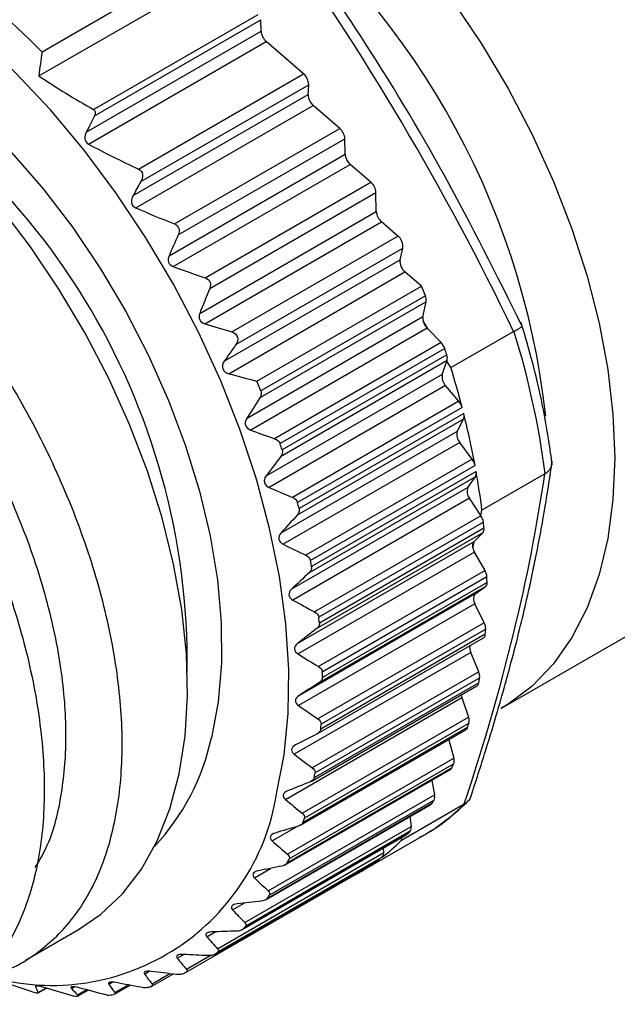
# Model space of a CAD drawing. Header units: millimetres. Extents: x 6 to 273, y 6 to 210.
# Tile 8 of 11: x 173 to 185, y 130 to 150. Entities that reach past the tile are written whole.
import ezdxf

# ---------------------------------------------------------------- set-up
doc = ezdxf.new("R2010")
doc.units = ezdxf.units.MM

msp = doc.modelspace()

# ---------------------------------------------------------------- linework, layer by layer
for p, q in [((176.615, 151.603), (173.15, 149.603)), ((173.081, 149.104), (176.746, 151.219)), ((174.235, 148.393), (177.702, 150.394)), ((174.256, 148.265), (177.756, 150.285)), ((177.76, 150.043), (177.756, 150.285)), ((174.081, 147.919), (177.76, 150.043)), ((174.126, 147.666), (177.868, 149.826)), ((178.655, 149.147), (177.868, 149.826)), ((175.18, 147.141), (178.655, 149.147)), ((175.231, 146.878), (178.762, 148.916)), ((178.75, 148.711), (178.762, 148.916)), ((175.065, 146.584), (178.75, 148.711)), ((175.122, 146.324), (178.857, 148.48)), ((179.417, 147.997), (178.857, 148.48)), ((175.936, 145.987), (179.417, 147.997)), ((176.015, 145.754), (179.524, 147.78)), ((179.53, 147.457), (179.524, 147.78)), ((175.823, 145.317), (179.53, 147.457)), ((175.91, 145.087), (179.637, 147.239)), ((180.071, 146.865), (179.637, 147.239)), ((176.583, 144.851), (180.071, 146.865)), ((176.68, 144.628), (180.179, 146.648)), ((180.186, 146.249), (180.179, 146.648)), ((176.469, 144.103), (180.186, 146.249)), ((176.574, 143.885), (180.293, 146.032)), ((180.641, 145.731), (180.293, 146.032)), ((177.144, 143.713), (180.641, 145.731)), ((177.229, 143.445), (180.745, 145.474)), ((180.686, 145.233), (180.745, 145.474)), ((176.985, 143.097), (180.686, 145.233)), ((177.079, 142.834), (180.789, 144.976)), ((181.136, 144.677), (180.789, 144.976)), ((177.671, 142.677), (181.136, 144.677)), ((181.218, 144.473), (177.754, 142.473)), ((181.235, 144.345), (177.733, 142.323)), ((181.168, 144.027), (181.235, 144.345)), ((181.168, 144.027), (177.454, 141.883)), ((181.274, 143.77), (181.17, 143.945)), ((181.254, 143.79), (177.541, 141.646)), ((181.274, 143.77), (181.254, 143.79)), ((181.549, 143.487), (181.274, 143.77)), ((181.753, 142.961), (183.076, 143.724)), ((181.549, 143.487), (178.046, 141.465)), ((181.625, 143.361), (178.16, 141.361)), ((181.668, 143.231), (178.203, 141.231)), ((181.674, 143.108), (178.171, 141.086)), ((181.574, 142.818), (181.671, 143.1)), ((181.671, 143.1), (181.674, 143.108)), ((181.753, 142.961), (181.671, 143.1)), ((181.574, 142.818), (177.861, 140.675)), ((181.643, 142.582), (177.93, 140.438)), ((181.924, 142.252), (181.643, 142.582)), ((181.924, 142.252), (178.422, 140.23)), ((181.992, 142.122), (178.528, 140.122)), ((182.025, 141.993), (178.561, 139.993)), ((182.02, 141.876), (178.518, 139.854)), ((181.89, 141.618), (182.02, 141.876)), ((181.89, 141.618), (178.177, 139.475)), ((181.941, 141.385), (178.228, 139.242)), ((182.205, 141.032), (181.941, 141.385)), ((182.205, 141.032), (178.703, 139.01)), ((182.265, 140.899), (178.8, 138.899)), ((182.288, 140.773), (178.823, 138.773)), ((182.822, 135.794), (191.721, 140.932)), ((182.272, 140.663), (178.769, 138.641)), ((182.112, 140.44), (182.272, 140.663)), ((183.732, 140.725), (182.41, 139.962)), ((182.112, 140.44), (178.399, 138.296)), ((182.145, 140.213), (178.431, 138.069)), ((182.383, 139.85), (182.145, 140.213)), ((182.383, 139.85), (182.41, 139.962)), ((182.389, 139.84), (178.887, 137.818)), ((182.44, 139.706), (178.975, 137.705)), ((182.389, 139.84), (182.383, 139.85)), ((182.452, 139.583), (178.987, 137.583)), ((182.238, 139.296), (178.525, 137.152)), ((182.426, 139.482), (178.923, 137.46)), ((182.216, 139.167), (182.251, 139.308)), ((182.238, 139.296), (182.251, 139.308)), ((182.251, 139.308), (182.426, 139.482)), ((182.251, 139.077), (178.538, 136.933)), ((182.474, 138.689), (182.251, 139.077)), ((182.474, 138.689), (178.971, 136.667)), ((182.514, 138.555), (179.049, 136.554)), ((182.479, 138.346), (178.977, 136.324)), ((182.516, 138.437), (179.051, 136.437)), ((182.266, 138.199), (182.479, 138.346)), ((182.266, 138.199), (178.553, 136.055)), ((182.26, 137.991), (178.547, 135.847)), ((182.458, 137.591), (182.26, 137.991)), ((182.458, 137.591), (178.955, 135.569)), ((182.488, 137.459), (179.023, 135.459)), ((178.941, 135.252), (182.439, 137.271)), ((182.48, 137.348), (179.015, 135.348)), ((182.172, 136.966), (178.458, 134.822)), ((182.342, 136.56), (182.172, 136.966)), ((182.342, 136.56), (178.839, 134.538)), ((182.362, 136.43), (178.897, 134.43)), ((178.815, 134.252), (182.304, 136.266)), ((182.343, 136.327), (178.878, 134.327)), ((178.272, 133.87), (181.986, 136.014)), ((181.986, 136.014), (182.127, 135.605)), ((178.625, 133.583), (182.127, 135.605)), ((182.107, 135.386), (178.643, 133.386)), ((182.137, 135.48), (178.672, 133.48)), ((178.591, 133.329), (182.072, 135.339)), ((181.709, 135.129), (181.816, 134.738)), ((178.314, 132.716), (181.816, 134.738)), ((181.776, 134.535), (178.311, 132.534)), ((181.815, 134.619), (178.35, 132.619)), ((178.27, 132.494), (181.746, 134.501)), ((181.351, 134.273), (181.412, 133.968)), ((177.91, 131.946), (181.412, 133.968)), ((177.857, 131.757), (181.328, 133.76)), ((181.351, 133.783), (177.886, 131.782)), ((181.4, 133.856), (177.935, 131.856)), ((180.716, 133.012), (182.038, 133.776)), ((180.894, 133.51), (180.92, 133.303)), ((177.417, 131.281), (180.92, 133.303)), ((177.992, 133.001), (178.507, 133.298)), ((177.355, 131.123), (180.823, 133.125)), ((180.839, 133.138), (177.374, 131.138)), ((180.896, 133.2), (177.431, 131.2)), ((179.824, 132.332), (181.154, 133.099)), ((180.716, 133.012), (180.731, 133.072)), ((176.841, 130.729), (180.344, 132.751)), ((180.31, 132.657), (176.845, 130.657)), ((180.344, 132.751), (180.34, 132.846)), ((176.772, 130.602), (180.238, 132.603)), ((180.244, 132.608), (176.779, 130.607)), ((180.238, 132.603), (180.244, 132.608)), ((176.185, 130.236), (179.65, 132.236)), ((177.619, 132.224), (177.961, 132.421)), ((177.159, 131.548), (177.403, 131.689)), ((172.798, 130.488), (173.916, 131.134)), ((176.616, 130.981), (176.797, 131.085)), ((175.996, 130.528), (176.133, 130.607)), ((176.188, 130.296), (176.688, 130.585)), ((175.307, 130.195), (175.408, 130.254)), ((175.462, 129.941), (175.904, 130.196)), ((175.466, 129.987), (175.842, 130.204)), ((174.555, 129.986), (174.626, 130.027)), ((174.678, 129.772), (175.004, 129.96)), ((174.681, 129.804), (174.965, 129.967)), ((173.015, 129.933), (173.04, 129.947)), ((173.065, 129.797), (173.241, 129.899)), ((173.068, 129.808), (173.231, 129.902)), ((173.767, 129.892), (173.827, 129.927)), ((173.894, 129.758), (174.08, 129.866)), ((173.898, 129.728), (174.12, 129.856))]:
    msp.add_line(p, q)
at = {"flags": 128}
for points in [[(168.163, 150.594), (168.897, 150.283), (169.636, 149.883), (170.375, 149.399), (171.105, 148.836), (171.819, 148.198), (172.51, 147.493), (173.171, 146.727), (173.796, 145.908), (174.378, 145.044), (174.911, 144.144), (175.391, 143.216), (175.813, 142.27), (176.172, 141.316), (176.464, 140.362), (176.688, 139.418), (176.84, 138.493), (176.919, 137.598), (176.924, 136.74), (176.856, 135.928), (176.715, 135.171)], [(178.088, 133.987), (178.245, 134.808), (178.329, 135.683), (178.341, 136.605), (178.279, 137.567), (178.145, 138.561), (177.939, 139.578), (177.663, 140.61), (177.319, 141.648), (176.911, 142.685), (176.442, 143.71), (175.915, 144.717), (175.334, 145.695), (174.706, 146.638), (174.034, 147.538), (173.325, 148.386), (172.585, 149.177), (171.818, 149.903), (171.033, 150.558)], [(181.789, 150.68), (182.398, 149.776), (182.958, 148.836), (183.464, 147.868), (183.913, 146.881), (184.3, 145.884), (184.622, 144.886), (184.875, 143.895), (185.057, 142.921), (185.167, 141.973), (185.204, 141.059), (185.167, 140.188), (185.057, 139.367), (184.875, 138.604), (184.622, 137.906), (184.3, 137.278), (183.913, 136.728), (183.464, 136.259), (182.958, 135.876), (182.804, 135.784)], [(173.916, 131.134), (174.382, 131.452), (174.842, 131.887), (175.241, 132.405), (175.575, 133.002), (175.841, 133.672), (176.037, 134.408), (176.161, 135.204), (176.211, 136.052), (176.187, 136.944), (176.09, 137.872), (175.92, 138.827), (175.678, 139.8), (175.368, 140.782), (174.992, 141.764), (174.553, 142.735), (174.056, 143.688), (173.505, 144.613), (172.906, 145.501), (172.265, 146.344), (171.586, 147.135), (170.877, 147.865), (170.145, 148.527)], [(181.972, 136.074), (181.977, 136.046), (181.986, 136.014)], [(180.839, 133.138), (180.831, 133.13), (180.823, 133.125)]]:
    msp.add_lwpolyline(points, dxfattribs=at)
for centre, radius, start, end in [((167.327, 140.129), 16.525, 6.2828, 53.5649), ((161.165, 137.937), 16.725, 44.2283, 54.2361), ((161.536, 136.734), 14.672, 359.2583, 63.7609), ((178.075, 150.064), 0.315, 183.6739, 228.9623), ((178.454, 148.914), 0.308, 0.3862, 49.3286), ((179.058, 148.713), 0.308, 180.3862, 229.3286), ((179.21, 147.76), 0.315, 3.6739, 48.9623), ((179.844, 147.477), 0.315, 183.6739, 228.9623), ((179.864, 146.628), 0.315, 3.6739, 48.9623), ((180.5, 146.269), 0.315, 183.6739, 228.9623), ((180.456, 145.508), 0.291, 353.3795, 50.4057), ((180.975, 145.2), 0.291, 173.3795, 230.4057), ((161.458, 136.607), 21.269, 21.7048, 22.2973), ((181.008, 144.38), 0.23, 351.1094, 23.7624), ((181.361, 143.992), 0.197, 169.6629, 193.7512), ((181.493, 144.02), 0.332, 193.1551, 223.9087), ((166.451, 138.516), 17.429, 7.2985, 17.4004), ((181.306, 143.254), 0.337, 18.5551, 43.7823), ((162.679, 137.052), 19.969, 18.0242, 18.4161), ((181.48, 143.16), 0.201, 344.8497, 20.6376), ((181.839, 142.768), 0.27, 169.1696, 223.4699), ((163.58, 137.331), 19.026, 14.5856, 17.2126), ((157.993, 134.607), 21.269, 21.7048, 22.2973), ((181.669, 142.035), 0.335, 15.0579, 40.3454), ((181.861, 141.942), 0.173, 337.7345, 17.3981), ((165.084, 137.711), 17.474, 10.5127, 14.1862), ((182.127, 141.548), 0.247, 163.429, 221.2699), ((159.214, 135.052), 19.969, 18.0242, 18.4161), ((181.944, 140.835), 0.327, 11.3388, 37.0628), ((182.145, 140.737), 0.147, 329.6272, 13.9548), ((166.743, 138.015), 15.787, 7.0842, 10.0592), ((182.316, 140.353), 0.221, 156.8742, 219.3092), ((160.746, 135.499), 18.372, 14.1586, 14.5729), ((182.13, 139.666), 0.312, 7.3361, 33.8915), ((167.928, 138.162), 14.594, 5.5877, 6.0707), ((182.33, 139.561), 0.124, 320.4278, 10.1674), ((182.35, 139.211), 0.141, 142.6182, 197.9978), ((182.529, 139.238), 0.32, 192.6869, 210.0571), ((162.531, 135.888), 16.545, 10.0394, 10.4836), ((182.223, 138.54), 0.291, 2.9756, 30.793), ((169.892, 138.281), 12.625, 0.712, 1.2439), ((182.412, 138.427), 0.105, 310.1295, 5.8184), ((182.399, 138.091), 0.171, 140.7731, 215.953), ((164.463, 136.162), 14.594, 5.5877, 6.0707), ((182.222, 137.467), 0.266, 358.1687, 27.7312), ((171.776, 138.227), 10.739, 355.3068, 355.8994), ((182.387, 137.348), 0.0926, 303.9755, 0.236), ((182.371, 137.062), 0.221, 168.2992, 205.7431), ((166.427, 136.28), 12.625, 0.712, 1.2439), ((182.125, 136.46), 0.238, 352.8096, 24.6694), ((173.482, 138.009), 9.019, 349.2553, 349.921), ((182.26, 136.337), 0.084, 302.1494, 353.4), ((181.933, 135.528), 0.209, 346.7747, 21.5663), ((168.312, 136.227), 10.739, 355.3068, 355.8994), ((182.031, 135.407), 0.0795, 301.582, 344.8637), ((174.931, 137.657), 7.527, 342.438, 343.189), ((171.988, 136.188), 4.835, 316.8698, 347.8534), ((181.645, 134.681), 0.181, 339.9262, 18.3681), ((181.708, 134.564), 0.074, 300.6631, 336.2724), ((176.071, 137.225), 6.307, 334.7535, 335.5985), ((170.017, 136.009), 9.019, 349.2553, 349.921), ((173.352, 134.754), 4.797, 252.8565, 350.8062), ((181.264, 133.928), 0.154, 332.1237, 14.9966), ((178.94, 136.925), 4.42, 300.0622, 314.6416), ((181.292, 133.822), 0.0711, 300.3645, 326.7104), ((176.885, 136.777), 5.377, 326.1558, 327.0956), ((171.466, 135.657), 7.527, 342.438, 343.189), ((180.792, 133.278), 0.13, 323.252, 11.3291), ((177.386, 136.391), 4.743, 316.7055, 317.7273), ((177.555, 136.22), 4.504, 307.7133, 314.5795), ((180.234, 132.738), 0.11, 313.2696, 7.1734), ((172.607, 135.224), 6.307, 334.7535, 335.5985), ((177.652, 136.094), 4.345, 297.3331, 306.6272), ((179.607, 132.305), 0.0814, 302.0598, 345.1841), ((173.421, 134.777), 5.377, 326.1558, 327.0956), ((173.922, 134.39), 4.743, 316.7055, 317.7273), ((174.154, 134.141), 4.402, 306.6147, 307.6886), ((174.186, 134.097), 4.348, 296.2456, 297.3285), ((174.001, 134.844), 5.121, 275.8207, 277.3518), ((174.105, 134.313), 4.579, 286.0361, 287.0822)]:
    msp.add_arc(centre, radius, start, end)
for points, knots in [([(183.251, 143.843), (182.721, 144.904), (181.682, 146.982), (179.966, 149.838), (178.744, 151.591), (178.173, 152.41)], [0, 0, 0, 0, 0.357211, 0.699815, 1, 1, 1, 1]), ([(171.937, 130.174), (172.033, 130.19), (172.479, 130.26), (173.142, 130.668), (173.88, 131.397), (174.423, 132.389), (174.756, 133.596), (174.874, 134.982), (174.764, 136.512), (174.436, 138.137), (173.889, 139.812), (173.146, 141.488), (172.218, 143.115), (171.137, 144.65), (169.926, 146.042), (168.623, 147.257), (167.259, 148.253), (165.875, 149.009), (164.506, 149.493), (163.191, 149.699), (161.961, 149.618), (160.872, 149.227), (160.178, 148.836), (159.907, 148.514), (159.892, 148.496)], [0, 0, 0, 0, 0.013519, 0.062697, 0.111874, 0.161052, 0.21023, 0.259408, 0.308585, 0.357763, 0.406941, 0.456119, 0.505296, 0.554474, 0.603652, 0.65283, 0.702007, 0.751185, 0.800363, 0.849541, 0.898719, 0.947896, 0.997074, 1, 1, 1, 1]), ([(159.031, 148.101), (159.281, 148.24), (159.866, 148.565), (160.955, 148.741), (162.227, 148.685), (163.576, 148.328), (164.958, 147.703), (166.336, 146.816), (167.673, 145.704), (168.931, 144.39), (170.08, 142.92), (171.083, 141.33), (171.92, 139.672), (172.56, 137.99), (172.997, 136.335), (173.209, 134.755), (173.202, 133.293), (172.97, 131.996), (172.524, 130.902), (171.921, 130.06), (171.393, 129.717), (171.149, 129.559)], [0, 0, 0, 0, 0.040251, 0.093994, 0.147736, 0.201479, 0.255222, 0.308964, 0.362707, 0.41645, 0.470193, 0.523935, 0.577678, 0.631421, 0.685164, 0.738906, 0.792649, 0.846392, 0.900135, 0.953877, 1, 1, 1, 1]), ([(173.007, 132.437), (173.099, 132.593), (173.359, 133.036), (173.587, 133.984), (173.688, 135.233), (173.581, 136.616), (173.271, 138.084), (172.771, 139.596), (172.086, 141.108), (171.241, 142.577), (170.253, 143.957), (169.152, 145.213), (167.965, 146.302), (166.726, 147.198), (165.466, 147.875), (164.231, 148.285), (163.403, 148.463), (163.024, 148.433), (163.013, 148.432)], [0, 0, 0, 0, 0.0372026, 0.1058331, 0.1744636, 0.243094, 0.3117245, 0.380355, 0.4489855, 0.517616, 0.5862465, 0.654877, 0.7235074, 0.7921379, 0.8607684, 0.9293989, 0.9980294, 1, 1, 1, 1]), ([(174.235, 148.393), (174.256, 148.381), (174.269, 148.358), (174.273, 148.311), (174.267, 148.286), (174.256, 148.265)], [0, 0, 0, 0, 0.5, 0.5, 1, 1, 1, 1]), ([(174.081, 147.919), (174.059, 147.876), (174.046, 147.828), (174.057, 147.733), (174.084, 147.688), (174.126, 147.666)], [0, 0, 0, 0, 0.5, 0.5, 1, 1, 1, 1]), ([(175.18, 147.141), (175.226, 147.12), (175.259, 147.075), (175.272, 146.973), (175.257, 146.922), (175.231, 146.878)], [0, 0, 0, 0, 0.5, 0.5, 1, 1, 1, 1]), ([(175.065, 146.584), (175.04, 146.54), (175.025, 146.489), (175.04, 146.388), (175.075, 146.344), (175.122, 146.324)], [0, 0, 0, 0, 0.5, 0.5, 1, 1, 1, 1]), ([(175.936, 145.987), (175.979, 145.97), (176.015, 145.934), (176.042, 145.845), (176.034, 145.797), (176.015, 145.754)], [0, 0, 0, 0, 0.5, 0.5, 1, 1, 1, 1]), ([(175.823, 145.317), (175.804, 145.274), (175.798, 145.225), (175.828, 145.137), (175.866, 145.103), (175.91, 145.087)], [0, 0, 0, 0, 0.5, 0.5, 1, 1, 1, 1]), ([(176.583, 144.851), (176.627, 144.836), (176.666, 144.805), (176.701, 144.72), (176.697, 144.671), (176.68, 144.628)], [0, 0, 0, 0, 0.5, 0.5, 1, 1, 1, 1]), ([(176.469, 144.103), (176.452, 144.06), (176.449, 144.011), (176.488, 143.928), (176.529, 143.898), (176.574, 143.885)], [0, 0, 0, 0, 0.5, 0.5, 1, 1, 1, 1]), ([(183.889, 140.914), (183.866, 141.083), (183.801, 141.574), (183.642, 142.402), (183.436, 143.237), (183.283, 143.745), (183.231, 143.918)], [0, 0, 0, 0, 0.173197, 0.501291, 0.829191, 1, 1, 1, 1]), ([(177.144, 143.713), (177.199, 143.697), (177.248, 143.657), (177.28, 143.548), (177.262, 143.49), (177.229, 143.445)], [0, 0, 0, 0, 0.5, 0.5, 1, 1, 1, 1]), ([(183.083, 143.728), (183.112, 143.743), (183.176, 143.774), (183.237, 143.813), (183.267, 143.84), (183.252, 143.843), (183.251, 143.843)], [0, 0, 0, 0, 0.2660186, 0.5858398, 0.9597478, 1, 1, 1, 1]), ([(176.985, 143.097), (176.953, 143.051), (176.936, 142.992), (176.963, 142.913), (176.98, 142.889), (177.025, 142.853), (177.051, 142.841), (177.079, 142.834)], [0, 0, 0, 0, 0.5, 0.5, 0.75, 0.75, 1, 1, 1, 1]), ([(177.754, 142.473), (177.76, 142.457), (177.763, 142.439), (177.764, 142.422), (177.764, 142.404), (177.761, 142.387), (177.755, 142.371), (177.75, 142.354), (177.742, 142.338), (177.733, 142.323)], [0, 0, 0, 0, 0.0000534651, 0.0000534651, 0.0000534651, 0.0001065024, 0.0001065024, 0.0001065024, 0.0001610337, 0.0001610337, 0.0001610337, 0.0001610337]), ([(177.454, 141.883), (177.428, 141.842), (177.417, 141.79), (177.45, 141.698), (177.493, 141.664), (177.541, 141.646)], [0, 0, 0, 0, 0.5, 0.5, 1, 1, 1, 1]), ([(178.203, 141.231), (178.208, 141.215), (178.21, 141.197), (178.209, 141.18), (178.208, 141.164), (178.204, 141.147), (178.197, 141.131), (178.191, 141.115), (178.182, 141.1), (178.171, 141.086)], [0, 0, 0, 0, 0.0000534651, 0.0000534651, 0.0000534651, 0.0001065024, 0.0001065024, 0.0001065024, 0.0001610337, 0.0001610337, 0.0001610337, 0.0001610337]), ([(182.155, 133.869), (182.26, 134.191), (182.455, 134.786), (182.699, 135.594), (182.888, 136.251), (183.029, 136.772), (183.164, 137.292), (183.32, 137.93), (183.509, 138.784), (183.713, 139.834), (183.827, 140.582), (183.889, 140.989)], [0, 0, 0, 0, 0.1287628, 0.238036, 0.3277597, 0.3978812, 0.4531306, 0.5440074, 0.6657128, 0.8178127, 1, 1, 1, 1]), ([(183.74, 140.73), (183.768, 140.752), (183.829, 140.799), (183.881, 140.888), (183.877, 140.951), (183.876, 140.981)], [0, 0, 0, 0, 0.3078158, 0.6660594, 1, 1, 1, 1]), ([(177.861, 140.675), (177.832, 140.636), (177.816, 140.586), (177.843, 140.495), (177.883, 140.458), (177.93, 140.438)], [0, 0, 0, 0, 0.5, 0.5, 1, 1, 1, 1]), ([(178.561, 139.993), (178.565, 139.977), (178.565, 139.96), (178.563, 139.943), (178.561, 139.927), (178.555, 139.911), (178.548, 139.897), (178.54, 139.881), (178.529, 139.867), (178.518, 139.854)], [0, 0, 0, 0, 0.0000534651, 0.0000534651, 0.0000534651, 0.0001065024, 0.0001065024, 0.0001065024, 0.0001610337, 0.0001610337, 0.0001610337, 0.0001610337]), ([(178.177, 139.475), (178.145, 139.439), (178.126, 139.392), (178.145, 139.301), (178.183, 139.264), (178.228, 139.242)], [0, 0, 0, 0, 0.5, 0.5, 1, 1, 1, 1]), ([(178.823, 138.773), (178.826, 138.757), (178.825, 138.74), (178.821, 138.725), (178.818, 138.709), (178.811, 138.694), (178.802, 138.68), (178.793, 138.666), (178.782, 138.653), (178.769, 138.641)], [0, 0, 0, 0, 0.0000534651, 0.0000534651, 0.0000534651, 0.0001065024, 0.0001065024, 0.0001065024, 0.0001610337, 0.0001610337, 0.0001610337, 0.0001610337]), ([(178.399, 138.296), (178.364, 138.264), (178.341, 138.219), (178.354, 138.131), (178.388, 138.093), (178.431, 138.069)], [0, 0, 0, 0, 0.5, 0.5, 1, 1, 1, 1]), ([(178.987, 137.583), (178.989, 137.568), (178.987, 137.552), (178.982, 137.537), (178.977, 137.522), (178.969, 137.508), (178.959, 137.496), (178.949, 137.483), (178.937, 137.471), (178.923, 137.46)], [0, 0, 0, 0, 0.0000534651, 0.0000534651, 0.0000534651, 0.0001065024, 0.0001065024, 0.0001065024, 0.0001610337, 0.0001610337, 0.0001610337, 0.0001610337]), ([(178.525, 137.152), (178.487, 137.123), (178.461, 137.082), (178.466, 136.998), (178.497, 136.959), (178.538, 136.933)], [0, 0, 0, 0, 0.5, 0.5, 1, 1, 1, 1]), ([(179.051, 136.437), (179.052, 136.423), (179.048, 136.408), (179.042, 136.394), (179.036, 136.38), (179.027, 136.367), (179.016, 136.356), (179.005, 136.344), (178.991, 136.334), (178.977, 136.324)], [0, 0, 0, 0, 0.0000534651, 0.0000534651, 0.0000534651, 0.0001065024, 0.0001065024, 0.0001065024, 0.0001610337, 0.0001610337, 0.0001610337, 0.0001610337]), ([(178.553, 136.055), (178.513, 136.03), (178.483, 135.993), (178.481, 135.912), (178.509, 135.874), (178.547, 135.847)], [0, 0, 0, 0, 0.5, 0.5, 1, 1, 1, 1]), ([(179.015, 135.348), (179.014, 135.334), (179.009, 135.32), (179.002, 135.308), (178.994, 135.295), (178.984, 135.284), (178.972, 135.273), (178.96, 135.263), (178.946, 135.254), (178.93, 135.246)], [0, 0, 0, 0, 0.0000534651, 0.0000534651, 0.0000534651, 0.0001065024, 0.0001065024, 0.0001065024, 0.0001610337, 0.0001610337, 0.0001610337, 0.0001610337]), ([(178.483, 135.018), (178.441, 134.996), (178.408, 134.963), (178.398, 134.887), (178.422, 134.849), (178.458, 134.822)], [0, 0, 0, 0, 0.5, 0.5, 1, 1, 1, 1]), ([(178.878, 134.327), (178.876, 134.314), (178.87, 134.302), (178.861, 134.29), (178.853, 134.279), (178.841, 134.269), (178.828, 134.26), (178.815, 134.251), (178.8, 134.243), (178.784, 134.237)], [0, 0, 0, 0, 0.0000534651, 0.0000534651, 0.0000534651, 0.0001065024, 0.0001065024, 0.0001065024, 0.0001610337, 0.0001610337, 0.0001610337, 0.0001610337]), ([(178.316, 134.05), (178.272, 134.033), (178.236, 134.004), (178.219, 133.934), (178.239, 133.897), (178.272, 133.87)], [0, 0, 0, 0, 0.5, 0.5, 1, 1, 1, 1]), ([(182.175, 133.935), (182.161, 133.902), (182.133, 133.839), (182.074, 133.799), (182.046, 133.78)], [0, 0, 0, 0, 0.522687, 1, 1, 1, 1]), ([(181.102, 133.081), (181.157, 133.108), (181.407, 133.234), (181.747, 133.491), (182.015, 133.741), (182.121, 133.839)], [0, 0, 0, 0, 0.144584, 0.661089, 1, 1, 1, 1]), ([(178.643, 133.386), (178.639, 133.374), (178.632, 133.363), (178.622, 133.353), (178.612, 133.343), (178.6, 133.334), (178.586, 133.327), (178.572, 133.319), (178.556, 133.313), (178.54, 133.308)], [0, 0, 0, 0, 0.0000534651, 0.0000534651, 0.0000534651, 0.0001065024, 0.0001065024, 0.0001065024, 0.0001610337, 0.0001610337, 0.0001610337, 0.0001610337]), ([(178.054, 133.164), (178.008, 133.151), (177.969, 133.126), (177.945, 133.063), (177.961, 133.028), (177.992, 133.001)], [0, 0, 0, 0, 0.5, 0.5, 1, 1, 1, 1]), ([(178.311, 132.534), (178.306, 132.524), (178.297, 132.514), (178.287, 132.506), (178.276, 132.497), (178.263, 132.49), (178.248, 132.484), (178.233, 132.478), (178.217, 132.473), (178.2, 132.47)], [0, 0, 0, 0, 0.0000534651, 0.0000534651, 0.0000534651, 0.0001065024, 0.0001065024, 0.0001065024, 0.0001610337, 0.0001610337, 0.0001610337, 0.0001610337]), ([(177.699, 132.368), (177.652, 132.359), (177.61, 132.339), (177.579, 132.283), (177.592, 132.25), (177.619, 132.224)], [0, 0, 0, 0, 0.5, 0.5, 1, 1, 1, 1]), ([(177.256, 131.672), (177.208, 131.667), (177.163, 131.652), (177.126, 131.604), (177.135, 131.574), (177.159, 131.548)], [0, 0, 0, 0, 0.5, 0.5, 1, 1, 1, 1]), ([(177.886, 131.782), (177.88, 131.773), (177.871, 131.765), (177.859, 131.758), (177.847, 131.751), (177.833, 131.745), (177.818, 131.741), (177.803, 131.736), (177.786, 131.733), (177.768, 131.731)], [0, 0, 0, 0, 0.0000534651, 0.0000534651, 0.0000534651, 0.0001065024, 0.0001065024, 0.0001065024, 0.0001610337, 0.0001610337, 0.0001610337, 0.0001610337]), ([(176.729, 131.083), (176.68, 131.082), (176.633, 131.072), (176.59, 131.032), (176.595, 131.005), (176.616, 130.981)], [0, 0, 0, 0, 0.5, 0.5, 1, 1, 1, 1]), ([(177.374, 131.138), (177.367, 131.13), (177.356, 131.123), (177.344, 131.118), (177.331, 131.112), (177.316, 131.108), (177.301, 131.105), (177.285, 131.102), (177.267, 131.101), (177.249, 131.1)], [0, 0, 0, 0, 0.0000534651, 0.0000534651, 0.0000534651, 0.0001065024, 0.0001065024, 0.0001065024, 0.0001610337, 0.0001610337, 0.0001610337, 0.0001610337]), ([(176.124, 130.608), (176.074, 130.61), (176.026, 130.605), (175.977, 130.574), (175.978, 130.551), (175.996, 130.528)], [0, 0, 0, 0, 0.5, 0.5, 1, 1, 1, 1]), ([(176.779, 130.607), (176.771, 130.601), (176.76, 130.596), (176.746, 130.592), (176.733, 130.589), (176.718, 130.586), (176.701, 130.585), (176.685, 130.583), (176.667, 130.583), (176.649, 130.584)], [0, 0, 0, 0, 0.0000534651, 0.0000534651, 0.0000534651, 0.0001065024, 0.0001065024, 0.0001065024, 0.0001610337, 0.0001610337, 0.0001610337, 0.0001610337]), ([(175.447, 130.251), (175.397, 130.257), (175.348, 130.257), (175.294, 130.235), (175.292, 130.215), (175.307, 130.195)], [0, 0, 0, 0, 0.5, 0.5, 1, 1, 1, 1]), ([(176.109, 130.198), (176.1, 130.193), (176.087, 130.19), (176.073, 130.187), (176.059, 130.185), (176.044, 130.184), (176.027, 130.185), (176.01, 130.185), (175.992, 130.186), (175.974, 130.188)], [0, 0, 0, 0, 0.0000534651, 0.0000534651, 0.0000534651, 0.0001065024, 0.0001065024, 0.0001065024, 0.0001610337, 0.0001610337, 0.0001610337, 0.0001610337]), ([(174.707, 130.017), (174.657, 130.027), (174.607, 130.031), (174.548, 130.019), (174.543, 130.003), (174.555, 129.986)], [0, 0, 0, 0, 0.5, 0.5, 1, 1, 1, 1]), ([(173.068, 129.808), (173.072, 129.798), (173.063, 129.792), (173.009, 129.798), (172.964, 129.81), (172.92, 129.825)], [0, 0, 0, 0, 0.5, 0.5, 1, 1, 1, 1]), ([(173.171, 129.92), (173.126, 129.934), (173.081, 129.945), (173.022, 129.95), (173.011, 129.943), (173.015, 129.933)], [0, 0, 0, 0, 0.5, 0.5, 1, 1, 1, 1]), ([(173.894, 129.758), (173.91, 129.741), (173.911, 129.726), (173.867, 129.722), (173.845, 129.724), (173.796, 129.733), (173.768, 129.74), (173.741, 129.748)], [0, 0, 0, 0, 0.5, 0.5, 0.75, 0.75, 1, 1, 1, 1]), ([(173.928, 129.907), (173.873, 129.922), (173.815, 129.932), (173.751, 129.925), (173.751, 129.91), (173.767, 129.892)], [0, 0, 0, 0, 0.5, 0.5, 1, 1, 1, 1]), ([(175.37, 129.912), (175.36, 129.91), (175.347, 129.908), (175.332, 129.907), (175.318, 129.907), (175.302, 129.908), (175.285, 129.909), (175.268, 129.911), (175.25, 129.914), (175.232, 129.917)], [0, 0, 0, 0, 0.0000534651, 0.0000534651, 0.0000534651, 0.0001065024, 0.0001065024, 0.0001065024, 0.0001610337, 0.0001610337, 0.0001610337, 0.0001610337])]:
    msp.add_open_spline(points, degree=3, knots=knots)
for points in [[(183.076, 143.724), (181.632, 146.728), (179.923, 149.611), (177.977, 152.325)], [(173.15, 149.603), (173.126, 149.437), (173.103, 149.27), (173.081, 149.104)], [(173.081, 149.104), (173.452, 148.854), (173.838, 148.618), (174.235, 148.393)], [(174.256, 148.265), (174.197, 148.15), (174.139, 148.034), (174.081, 147.919)], [(174.126, 147.666), (174.471, 147.482), (174.822, 147.308), (175.18, 147.141)], [(175.231, 146.878), (175.176, 146.78), (175.12, 146.682), (175.065, 146.584)], [(175.122, 146.324), (175.391, 146.207), (175.662, 146.096), (175.936, 145.987)], [(176.015, 145.754), (175.951, 145.608), (175.887, 145.463), (175.823, 145.317)], [(175.91, 145.087), (176.133, 145.007), (176.357, 144.928), (176.583, 144.851)], [(176.68, 144.628), (176.608, 144.453), (176.538, 144.278), (176.469, 144.103)], [(176.574, 143.885), (176.764, 143.826), (176.954, 143.769), (177.144, 143.713)], [(183.083, 143.728), (183.081, 143.727), (183.078, 143.725), (183.076, 143.724)], [(177.229, 143.445), (177.148, 143.329), (177.067, 143.213), (176.985, 143.097)], [(177.079, 142.834), (177.276, 142.78), (177.473, 142.728), (177.671, 142.677)], [(177.733, 142.323), (177.639, 142.176), (177.546, 142.03), (177.454, 141.883)], [(177.541, 141.646), (177.709, 141.585), (177.878, 141.524), (178.046, 141.465)], [(178.046, 141.465), (178.097, 141.447), (178.143, 141.411), (178.16, 141.361)], [(178.171, 141.086), (178.067, 140.949), (177.964, 140.812), (177.861, 140.675)], [(182.038, 133.776), (182.852, 136.231), (183.42, 138.56), (183.732, 140.725)], [(183.732, 140.725), (183.735, 140.727), (183.737, 140.728), (183.74, 140.73)], [(177.93, 140.438), (178.093, 140.368), (178.257, 140.299), (178.422, 140.23)], [(178.422, 140.23), (178.471, 140.209), (178.515, 140.171), (178.528, 140.122)], [(178.518, 139.854), (178.404, 139.728), (178.29, 139.601), (178.177, 139.475)], [(178.228, 139.242), (178.386, 139.163), (178.544, 139.086), (178.703, 139.01)], [(178.703, 139.01), (178.751, 138.987), (178.791, 138.947), (178.8, 138.899)], [(178.769, 138.641), (178.645, 138.526), (178.522, 138.411), (178.399, 138.296)], [(178.431, 138.069), (178.583, 137.984), (178.734, 137.9), (178.887, 137.818)], [(178.887, 137.818), (178.933, 137.793), (178.97, 137.752), (178.975, 137.705)], [(178.923, 137.46), (178.79, 137.358), (178.657, 137.255), (178.525, 137.152)], [(178.538, 136.933), (178.682, 136.843), (178.826, 136.755), (178.971, 136.667)], [(178.971, 136.667), (179.015, 136.64), (179.048, 136.6), (179.049, 136.554)], [(178.977, 136.324), (178.835, 136.235), (178.694, 136.145), (178.553, 136.055)], [(178.547, 135.847), (178.683, 135.754), (178.819, 135.661), (178.955, 135.569)], [(178.955, 135.569), (178.997, 135.542), (179.027, 135.501), (179.023, 135.459)], [(178.93, 135.246), (178.781, 135.17), (178.632, 135.094), (178.483, 135.018)], [(178.458, 134.822), (178.585, 134.726), (178.712, 134.632), (178.839, 134.538)], [(178.839, 134.538), (178.878, 134.509), (178.904, 134.47), (178.897, 134.43)], [(178.784, 134.237), (178.628, 134.174), (178.472, 134.112), (178.316, 134.05)], [(178.272, 133.87), (178.389, 133.773), (178.507, 133.678), (178.625, 133.583)], [(182.046, 133.78), (182.043, 133.778), (182.041, 133.777), (182.038, 133.776)], [(178.625, 133.583), (178.661, 133.555), (178.683, 133.517), (178.672, 133.48)], [(178.54, 133.308), (178.378, 133.26), (178.216, 133.212), (178.054, 133.164)], [(177.992, 133.001), (178.099, 132.905), (178.206, 132.81), (178.314, 132.716)], [(178.314, 132.716), (178.347, 132.688), (178.365, 132.652), (178.35, 132.619)], [(178.2, 132.47), (178.033, 132.435), (177.866, 132.402), (177.699, 132.368)], [(177.619, 132.224), (177.715, 132.13), (177.812, 132.038), (177.91, 131.946)], [(177.91, 131.946), (177.939, 131.918), (177.953, 131.884), (177.935, 131.856)], [(177.768, 131.731), (177.597, 131.711), (177.426, 131.691), (177.256, 131.672)], [(177.159, 131.548), (177.244, 131.458), (177.33, 131.369), (177.417, 131.281)], [(177.417, 131.281), (177.443, 131.255), (177.453, 131.224), (177.431, 131.2)], [(177.249, 131.1), (177.076, 131.094), (176.902, 131.088), (176.729, 131.083)], [(176.616, 130.981), (176.69, 130.896), (176.765, 130.812), (176.841, 130.729)], [(176.649, 130.584), (176.474, 130.591), (176.298, 130.599), (176.124, 130.608)], [(176.841, 130.729), (176.864, 130.704), (176.87, 130.677), (176.845, 130.657)], [(175.996, 130.528), (176.06, 130.45), (176.124, 130.373), (176.188, 130.296)], [(175.307, 130.195), (175.359, 130.125), (175.412, 130.055), (175.466, 129.987)], [(175.974, 130.188), (175.798, 130.208), (175.623, 130.229), (175.447, 130.251)], [(176.188, 130.296), (176.208, 130.273), (176.21, 130.249), (176.182, 130.235)], [(172.92, 129.825), (172.695, 129.902), (172.471, 129.981), (172.248, 130.061)], [(174.555, 129.986), (174.596, 129.924), (174.638, 129.864), (174.681, 129.804)], [(175.232, 129.917), (175.057, 129.95), (174.881, 129.983), (174.707, 130.017)], [(175.466, 129.987), (175.482, 129.966), (175.481, 129.946), (175.45, 129.936)], [(173.015, 129.933), (173.031, 129.89), (173.049, 129.849), (173.068, 129.808)], [(173.741, 129.748), (173.55, 129.805), (173.36, 129.862), (173.171, 129.92)], [(173.767, 129.892), (173.809, 129.847), (173.851, 129.803), (173.894, 129.758)], [(174.521, 129.75), (174.323, 129.801), (174.125, 129.854), (173.928, 129.907)], [(174.681, 129.804), (174.695, 129.786), (174.69, 129.77), (174.657, 129.766)]]:
    msp.add_open_spline(points, degree=3)

doc.saveas('drawing.dxf')
